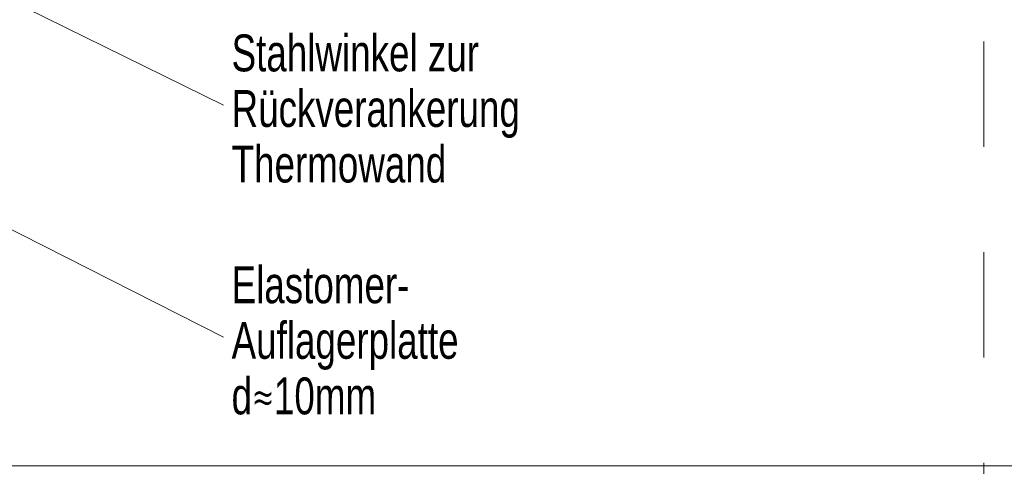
# Model space of a CAD drawing. Header units: metres. Extents: x 1316.5 to 1415.3, y -94.1 to -52.
# Tile 137 of 256: x 1347.17 to 1348.104, y -55.925 to -55.501. Entities that reach past the tile are written whole.
import ezdxf

# ---------------------------------------------------------------- set-up
doc = ezdxf.new("R2010")
doc.units = ezdxf.units.M
doc.header["$PDMODE"] = 65
doc.linetypes.add('AUSGEZOGEN', pattern=[0])
doc.linetypes.add('STRICHLINIE_S4', pattern=[0.008, 0.006, -0.002])
for name, color, linetype, lineweight in [('XR$11$Wand', 1, 'AUSGEZOGEN', 50), ('XR$12$Maßlinie 1_50', 7, 'AUSGEZOGEN', 25), ('XR$9$Text 1_100', 3, 'AUSGEZOGEN', 18), ('XR$9$Wand', 1, 'AUSGEZOGEN', 50), ('XR$9$Wand Mauerwerk tr_1', 42, 'AUSGEZOGEN', 18)]:
    doc.layers.add(name, color=color, linetype=linetype, lineweight=lineweight)
doc.styles.add('ARIAL', font='arial.ttf')
doc.dimstyles.new('DIMSTYLE_53', dxfattribs={"dimtxt": 0.125, "dimasz": 0.15, "dimexe": 0, "dimexo": 0, "dimgap": 0.0625, "dimtad": 2, "dimrnd": 0.005, "dimzin": 4, "dimdsep": 46, "dimtxsty": 'ARIAL', "dimblk1": 'ALL_ML_KREIS', "dimblk2": 'ALL_ML_KREIS', "dimsah": 1, "dimcen": 0, "dimclrd": 3, "dimclre": 3, "dimclrt": 3, "dimadec": 0, "dimazin": 0, "dimtfac": 1, "dimtdec": 0, "dimtix": 1, "dimtmove": 2, "dimatfit": 3, "dimfxl": 0, "dimtzin": 0, "dimlwd": 0, "dimlwe": 25, "dimarcsym": 0})

# ---------------------------------------------------------------- blocks, each defined once
blk = doc.blocks.new('ALL_ML_KREIS')
at = {"color": 0, "linetype": 'ByBlock', "lineweight": -2}
for p, q in [((0, -0.5), (0, 0.5)), ((-1, 0), (0.5, 0))]:
    blk.add_line(p, q, dxfattribs=at)
blk.add_circle((0, 0), 0.15, dxfattribs=at)
blk = doc.blocks.new('*D764')
at = {"layer": 'DEFPOINTS', "color": 3, "linetype": 'AUSGEZOGEN', "lineweight": 25, "transparency": 33554687}
for p in [(1361.15015, -55.57331), (1342.77015, -56.57685), (1342.77015, -64.66104)]:
    blk.add_point(p, dxfattribs=at)
at = {"layer": 'XR$12$Maßlinie 1_50', "color": 3, "linetype": 'AUSGEZOGEN', "lineweight": -2, "transparency": 33554687}
for p, q in [((1342.77015, -64.36104), (1342.77015, -64.66104)), ((1361.15015, -64.36104), (1361.15015, -64.66104)), ((1342.77015, -64.66104), (1361.15015, -64.66104))]:
    blk.add_line(p, q, dxfattribs=at)
at = {"layer": 'XR$12$Maßlinie 1_50', "color": 3, "linetype": 'AUSGEZOGEN', "lineweight": 25, "transparency": 33554687, "xscale": 0.15, "yscale": 0.15, "zscale": 0.15, "rotation": 180}
blk.add_blockref('ALL_ML_KREIS', (1342.77015, -64.66104), dxfattribs=at)
at = {"layer": 'XR$12$Maßlinie 1_50', "color": 3, "linetype": 'AUSGEZOGEN', "lineweight": 25, "transparency": 33554687, "xscale": 0.15, "yscale": 0.15, "zscale": 0.15}
blk.add_blockref('ALL_ML_KREIS', (1361.15015, -64.66104), dxfattribs=at)
at = {"layer": 'XR$12$Maßlinie 1_50', "color": 3, "linetype": 'AUSGEZOGEN', "lineweight": 25, "transparency": 33554687, "insert": (1351.96424, -64.54632), "char_height": 0.125, "width": 0.625, "attachment_point": 5, "style": 'ARIAL'}
blk.add_mtext('\\A1;{\\A1;{18.38\\H0.082500;\\S^ ;}}', dxfattribs=at)

msp = doc.modelspace()

# ---------------------------------------------------------------- linework, layer by layer
at = {"layer": 'XR$11$Wand', "color": 52, "linetype": 'AUSGEZOGEN', "lineweight": 13, "transparency": 33554687}
msp.add_line((1348.25015, -55.92408), (1343.24015, -55.92408), dxfattribs=at)
at = {"layer": 'XR$9$Wand', "color": 3, "linetype": 'AUSGEZOGEN', "lineweight": 13, "transparency": 33554687}
for p, q in [((1347.36329, -55.58197), (1346.81487, -55.3119)), ((1347.36329, -55.80197), (1346.77402, -55.50329))]:
    msp.add_line(p, q, dxfattribs=at)
at = {"layer": 'XR$9$Wand Mauerwerk tr_1', "color": 7, "linetype": 'STRICHLINIE_S4', "lineweight": 18, "transparency": 33554687}
msp.add_lwpolyline([(1348.08498, -53.88348), (1344.74476, -53.88348), (1344.74476, -57.42135), (1348.08498, -57.42135), (1348.08498, -53.88348)], close=True, dxfattribs=at)

# ---------------------------------------------------------------- texts
at = {"layer": 'XR$9$Text 1_100', "color": 3, "linetype": 'AUSGEZOGEN', "lineweight": 18, "transparency": 33554687, "char_height": 0.035, "attachment_point": 1, "line_spacing_factor": 0.903614, "style": 'ARIAL'}
for s, insert, width in [('\\A1;{\\fArial|i0|b0;\\H0.035000;\\W0.714286;\\C3;Stahlwinkel zur}\\P{\\fArial|i0|b0;\\H0.035000;\\W0.714286;\\C3;Rückverankerung}\\P{\\fArial|i0|b0;\\H0.035000;\\W0.714286;\\C3;Thermowand}\\P', (1347.37092, -55.51484), 0.2879818), ('\\A1;{\\fArial|i0|b0;\\H0.035000;\\W0.714286;\\C3;Elastomer-}\\P{\\fArial|i0|b0;\\H0.035000;\\W0.714286;\\C3;Auflagerplatte}\\P{\\fArial|i0|b0;\\H0.035000;\\W0.714286;\\C3;d\\fCambria Math|i0|b0;≈\\fArial|i0|b0;10mm}\\P', (1347.37092, -55.73484), 0.2292043)]:
    msp.add_mtext(s, dxfattribs=dict(at, insert=insert, width=width))

# ---------------------------------------------------------------- dimensions: what is measured, and where the dimension line sits
at = {"layer": 'XR$12$Maßlinie 1_50', "color": 3, "linetype": 'AUSGEZOGEN', "lineweight": 25, "transparency": 33554687}
dim = msp.add_linear_dim(base=(1361.15015, -64.66104), p1=(1342.77015, -64.36104), p2=(1361.15015, -64.36104), dimstyle='DIMSTYLE_53', override={"dimpost": '<>', "dimclrd": 3, "dimclre": 3, "dimclrt": 3, "dimlwd": 0, "dimlwe": 25}, dxfattribs=at)
dim.commit()
dim.dimension.update_dxf_attribs({"geometry": '*D764', "text_midpoint": (1351.96424, -64.54632), "dimtype": 160})

doc.saveas('drawing.dxf')
